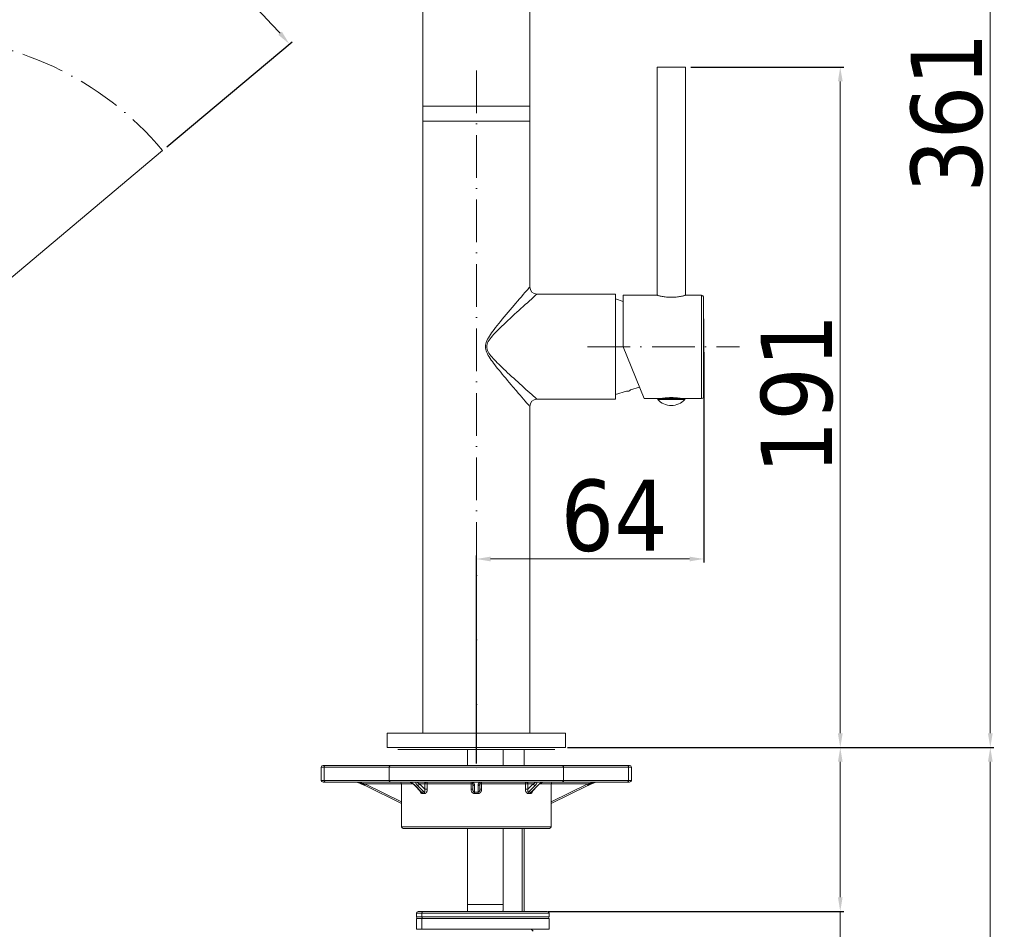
# Model space of a CAD drawing. Extents: x -559 to 5382, y 40 to 867.
# Tile 7 of 8: x 5105 to 5382, y 194 to 449. Entities that reach past the tile are written whole.
import ezdxf

# ---------------------------------------------------------------- set-up
doc = ezdxf.new("R2010")
doc.units = 0
doc.header["$LTSCALE"] = 2
doc.header["$MEASUREMENT"] = 0
doc.linetypes.add('ACAD_ISO10W100', pattern=[18, 12, -3, 0, -3])
doc.layers.get('DEFPOINTS').update_dxf_attribs({"linetype": 'CONTINUOUS'})
doc.layers.add('ASSE', color=7, linetype='ACAD_ISO10W100', lineweight=13)
doc.layers.add('COSTRUZIONE', color=4, linetype='CONTINUOUS', lineweight=13)
doc.styles.add('ISO', font='tahoma.ttf')
doc.dimstyles.new('ISO-25', dxfattribs={"dimtxt": 20, "dimasz": 4, "dimexe": 1, "dimexo": 1.5, "dimgap": 1.5, "dimtad": 1, "dimdec": 1, "dimtxsty": 'ISO', "dimcen": 2.5, "dimclrd": 7, "dimclre": 7, "dimclrt": 7, "dimadec": 0, "dimazin": 0, "dimtfac": 1, "dimtdec": 1, "dimtmove": 0, "dimatfit": 3, "dimfxl": 1, "dimlwd": 13, "dimarcsym": 0})

# ---------------------------------------------------------------- blocks, each defined once
blk = doc.blocks.new('*D53')
at = {"layer": 'COSTRUZIONE', "color": 7, "lineweight": -2, "transparency": 16777216}
for p, q in [((5235.12, 601.48), (5378.83, 601.48)), ((5260.12, 245.03), (5378.83, 245.03))]:
    blk.add_line(p, q, dxfattribs=at)
at = {"layer": 'COSTRUZIONE', "color": 7, "lineweight": 13, "transparency": 16777216}
blk.add_line((5377.83, 597.48), (5377.83, 249.03), dxfattribs=at)
at = {"layer": 'COSTRUZIONE', "color": 7, "transparency": 16777216}
for points in [[(5377.16, 597.48), (5378.49, 597.48), (5377.83, 601.48)], [(5377.16, 249.03), (5378.49, 249.03), (5377.83, 245.03)]]:
    blk.add_solid(points, dxfattribs=at)
at = {"layer": 'DEFPOINTS', "color": 0, "transparency": 16777216}
for p in [(5233.62, 601.48), (5258.62, 245.03), (5377.83, 245.03)]:
    blk.add_point(p, dxfattribs=at)
at = {"layer": 'COSTRUZIONE', "color": 7, "transparency": 16777216, "insert": (5355.49, 423.24), "char_height": 20, "attachment_point": 2, "rotation": 90, "style": 'ISO'}
blk.add_mtext('361', dxfattribs=at)
blk = doc.blocks.new('*D57')
at = {"layer": 'COSTRUZIONE', "color": 7, "lineweight": -2, "transparency": 16777216}
for p, q in [((5259.16, 245.03), (5336.73, 245.03)), ((5253.77, 199.03), (5336.73, 199.03))]:
    blk.add_line(p, q, dxfattribs=at)
at = {"layer": 'COSTRUZIONE', "color": 7, "lineweight": 13, "transparency": 16777216}
for p, q in [((5335.73, 241.03), (5335.73, 203.03)), ((5335.73, 199.03), (5335.73, 105.77))]:
    blk.add_line(p, q, dxfattribs=at)
at = {"layer": 'COSTRUZIONE', "color": 7, "transparency": 16777216}
for points in [[(5335.07, 241.03), (5336.4, 241.03), (5335.73, 245.03)], [(5335.07, 203.03), (5336.4, 203.03), (5335.73, 199.03)]]:
    blk.add_solid(points, dxfattribs=at)
at = {"layer": 'DEFPOINTS', "color": 0, "transparency": 16777216}
for p in [(5257.66, 245.03), (5252.27, 199.03), (5335.73, 199.03)]:
    blk.add_point(p, dxfattribs=at)
at = {"layer": 'COSTRUZIONE', "color": 7, "transparency": 16777216, "insert": (5313.82, 193.53), "char_height": 20, "attachment_point": 3, "rotation": 90, "style": 'ISO'}
blk.add_mtext('max.45', dxfattribs=at)
blk = doc.blocks.new('*D58')
at = {"layer": 'COSTRUZIONE', "color": 7, "lineweight": -2, "transparency": 16777216}
for p, q in [((5077.26, 449.63), (5077.26, 491.92)), ((5146.74, 413.58), (5181.94, 443.11))]:
    blk.add_line(p, q, dxfattribs=at)
at = {"layer": 'COSTRUZIONE', "color": 7, "lineweight": 13, "transparency": 16777216}
blk.add_arc((5077.26, 355.28), 135.64, 41.6897, 88.3103, dxfattribs=at)
at = {"layer": 'COSTRUZIONE', "color": 7, "transparency": 16777216}
for points in [[(5081.25, 490.19), (5081.27, 491.53), (5077.26, 490.92)], [(5179.06, 445.93), (5178.05, 445.06), (5181.17, 442.47)]]:
    blk.add_solid(points, dxfattribs=at)
at = {"layer": 'DEFPOINTS', "color": 0, "transparency": 16777216}
for p in [(5116.16, 485.22), (5077.26, 448.13), (5077.26, 446.77), (5144.56, 411.74), (5145.59, 412.61)]:
    blk.add_point(p, dxfattribs=at)
at = {"layer": 'COSTRUZIONE', "color": 7, "transparency": 16777216, "insert": (5144.02, 498.44), "char_height": 20, "attachment_point": 2, "rotation": 335, "style": 'ISO'}
blk.add_mtext('50°', dxfattribs=at)
blk = doc.blocks.new('*D60')
at = {"layer": 'COSTRUZIONE', "color": 7, "lineweight": -2, "transparency": 16777216}
for p, q in [((5260.12, 245.03), (5378.83, 245.03)), ((5299.55, 63.54), (5378.83, 63.54))]:
    blk.add_line(p, q, dxfattribs=at)
at = {"layer": 'COSTRUZIONE', "color": 7, "lineweight": 13, "transparency": 16777216}
blk.add_line((5377.83, 241.03), (5377.83, 67.54), dxfattribs=at)
at = {"layer": 'COSTRUZIONE', "color": 7, "transparency": 16777216}
for points in [[(5377.16, 241.03), (5378.49, 241.03), (5377.83, 245.03)], [(5377.16, 67.54), (5378.49, 67.54), (5377.83, 63.54)]]:
    blk.add_solid(points, dxfattribs=at)
at = {"layer": 'DEFPOINTS', "color": 0, "transparency": 16777216}
for p in [(5258.62, 245.03), (5298.05, 63.54), (5377.83, 63.54)]:
    blk.add_point(p, dxfattribs=at)
at = {"layer": 'COSTRUZIONE', "color": 7, "transparency": 16777216, "insert": (5355.51, 154.13), "char_height": 20, "attachment_point": 2, "rotation": 90, "style": 'ISO'}
blk.add_mtext('400', dxfattribs=at)
blk = doc.blocks.new('*D61')
at = {"layer": 'COSTRUZIONE', "color": 7, "lineweight": -2, "transparency": 16777216}
for p, q in [((5297.45, 355.98), (5297.45, 296.95)), ((5233.62, 240.53), (5233.62, 298.95))]:
    blk.add_line(p, q, dxfattribs=at)
at = {"layer": 'COSTRUZIONE', "color": 7, "lineweight": 13, "transparency": 16777216}
blk.add_line((5237.62, 297.95), (5293.45, 297.95), dxfattribs=at)
at = {"layer": 'COSTRUZIONE', "color": 7, "transparency": 16777216}
for points in [[(5237.62, 298.61), (5237.62, 297.28), (5233.62, 297.95)], [(5293.45, 298.61), (5293.45, 297.28), (5297.45, 297.95)]]:
    blk.add_solid(points, dxfattribs=at)
at = {"layer": 'DEFPOINTS', "color": 0, "transparency": 16777216}
for p in [(5297.45, 357.48), (5297.45, 297.95), (5233.62, 239.03)]:
    blk.add_point(p, dxfattribs=at)
at = {"layer": 'COSTRUZIONE', "color": 7, "transparency": 16777216, "insert": (5272.27, 320.24), "char_height": 20, "attachment_point": 2, "style": 'ISO'}
blk.add_mtext('64', dxfattribs=at)
blk = doc.blocks.new('*D62')
at = {"layer": 'COSTRUZIONE', "color": 7, "lineweight": -2, "transparency": 16777216}
for p, q in [((5293.77, 435.98), (5336.73, 435.98)), ((5260.12, 245.03), (5336.73, 245.03))]:
    blk.add_line(p, q, dxfattribs=at)
at = {"layer": 'COSTRUZIONE', "color": 7, "lineweight": 13, "transparency": 16777216}
blk.add_line((5335.73, 431.98), (5335.73, 249.03), dxfattribs=at)
at = {"layer": 'COSTRUZIONE', "color": 7, "transparency": 16777216}
for points in [[(5335.07, 431.98), (5336.4, 431.98), (5335.73, 435.98)], [(5335.07, 249.03), (5336.4, 249.03), (5335.73, 245.03)]]:
    blk.add_solid(points, dxfattribs=at)
at = {"layer": 'DEFPOINTS', "color": 0, "transparency": 16777216}
for p in [(5292.27, 435.98), (5258.62, 245.03), (5335.73, 245.03)]:
    blk.add_point(p, dxfattribs=at)
at = {"layer": 'COSTRUZIONE', "color": 7, "transparency": 16777216, "insert": (5313.44, 344.3), "char_height": 20, "attachment_point": 2, "rotation": 90, "style": 'ISO'}
blk.add_mtext('191', dxfattribs=at)

msp = doc.modelspace()

# ---------------------------------------------------------------- linework, layer by layer
at = {"layer": 'ASSE', "color": 7, "ltscale": 0.5}
for p, q in [((5233.62, 435.03), (5233.62, 239.03)), ((5264.82, 357.48), (5307.45, 357.48))]:
    msp.add_line(p, q, dxfattribs=at)
msp.add_arc((5077.26, 355.28), 89.2, 40, 140, dxfattribs=at)
at = {"layer": 'COSTRUZIONE', "color": 7}
for p, q in [((5218.62, 249.03), (5218.62, 560.83)), ((5248.62, 374.28), (5248.62, 560.83)), ((5284.37, 371.95), (5284.37, 435.98)), ((5292.27, 435.98), (5284.37, 435.98)), ((5292.27, 371.95), (5292.27, 435.98)), ((5218.62, 425.03), (5248.62, 425.03)), ((5218.62, 420.83), (5248.62, 420.83)), ((5077.26, 355.28), (5145.59, 412.61)), ((5250.62, 372.28), (5272.62, 372.28)), ((5272.62, 372.28), (5272.62, 342.78)), ((5272.62, 370.93), (5274.82, 370.25)), ((5274.82, 371.98), (5274.82, 357.48)), ((5284.27, 371.98), (5274.82, 371.98)), ((5292.37, 371.98), (5292.36, 371.97)), ((5296.83, 371.98), (5292.37, 371.98)), ((5296.83, 342.98), (5296.83, 371.98)), ((5297.33, 343.47), (5297.33, 371.49)), ((5280.68, 342.98), (5274.82, 357.48)), ((5276.88, 345.43), (5279.38, 346.2)), ((5250.62, 342.78), (5272.62, 342.78)), ((5272.62, 344.13), (5275.73, 345.08)), ((5284.52, 342.98), (5280.68, 342.98)), ((5284.52, 343.03), (5292.12, 343.03)), ((5284.52, 342.98), (5284.52, 342.73)), ((5284.52, 342.73), (5292.12, 342.73)), ((5287.2, 343.03), (5287.2, 343.2)), ((5287.32, 343.03), (5287.32, 343.21)), ((5289.32, 343.03), (5289.32, 343.21)), ((5289.44, 343.03), (5289.44, 343.2)), ((5296.83, 342.98), (5292.12, 342.98)), ((5292.12, 342.98), (5292.12, 342.73)), ((5248.62, 249.03), (5248.62, 340.78)), ((5258.62, 249.03), (5208.62, 249.03)), ((5208.62, 245.03), (5208.62, 249.03)), ((5258.62, 245.03), (5258.62, 249.03)), ((5258.62, 245.03), (5208.62, 245.03)), ((5255.62, 244.53), (5211.62, 244.53)), ((5231.12, 244.53), (5231.12, 240.03)), ((5241.12, 244.53), (5241.12, 240.03)), ((5247.02, 244.45), (5241.12, 244.45)), ((5247.02, 244.45), (5246.89, 244.53)), ((5247.02, 240.03), (5247.02, 244.45)), ((5190.12, 239.53), (5277.12, 239.53)), ((5190.12, 235.83), (5190.12, 239.53)), ((5190.62, 240.03), (5276.62, 240.03)), ((5190.88, 235.83), (5190.88, 239.53)), ((5209.18, 235.83), (5209.18, 239.53)), ((5258.06, 235.83), (5258.06, 239.53)), ((5276.36, 235.83), (5276.36, 239.53)), ((5277.12, 235.83), (5277.12, 239.53)), ((5277.12, 235.83), (5190.12, 235.83)), ((5276.62, 235.33), (5190.62, 235.33)), ((5200.47, 235.26), (5200.61, 235.24)), ((5200.61, 235.24), (5200.76, 235.2)), ((5200.71, 235.13), (5200.8, 235.09)), ((5200.76, 235.2), (5200.92, 235.17)), ((5200.8, 235.09), (5200.9, 235.05)), ((5200.9, 235.05), (5201, 235.01)), ((5200.92, 235.17), (5201.1, 235.13)), ((5201, 235.01), (5201.1, 234.97)), ((5201.1, 235.13), (5201.29, 235.08)), ((5201.1, 234.97), (5201.2, 234.93)), ((5201.2, 234.93), (5201.31, 234.88)), ((5201.29, 235.08), (5201.5, 235.04)), ((5201.31, 234.88), (5201.42, 234.84)), ((5201.42, 234.84), (5201.53, 234.79)), ((5201.5, 235.04), (5201.73, 234.98)), ((5202.1, 234.89), (5202.37, 234.83)), ((5215.87, 234.83), (5202.37, 234.83)), ((5202.37, 234.83), (5212.62, 229.78)), ((5212.62, 234.83), (5212.62, 222.83)), ((5232.62, 234.83), (5217.68, 234.83)), ((5217.68, 234.83), (5219.16, 233.33)), ((5219.16, 233.33), (5219.16, 234.83)), ((5219.85, 234.83), (5219.85, 233.33)), ((5232.16, 233.33), (5232.16, 234.83)), ((5232.62, 233.33), (5232.62, 234.83)), ((5249.56, 234.83), (5234.62, 234.83)), ((5234.62, 234.83), (5234.62, 233.33)), ((5235.09, 234.92), (5235.09, 234.83)), ((5235.09, 234.83), (5235.09, 233.33)), ((5247.4, 233.33), (5247.4, 234.83)), ((5248.08, 234.83), (5248.08, 233.33)), ((5248.08, 233.33), (5249.56, 234.83)), ((5264.87, 234.83), (5251.38, 234.83)), ((5254.62, 234.83), (5254.62, 222.83)), ((5254.62, 229.78), (5264.87, 234.83)), ((5264.87, 234.83), (5265.05, 234.87)), ((5265.05, 234.87), (5265.22, 234.91)), ((5265.22, 234.91), (5265.45, 234.97)), ((5265.45, 234.97), (5265.65, 235.02)), ((5265.65, 235.02), (5265.84, 235.06)), ((5265.78, 234.82), (5265.91, 234.87)), ((5265.84, 235.06), (5266.01, 235.1)), ((5265.91, 234.87), (5266.04, 234.93)), ((5266.01, 235.1), (5266.16, 235.13)), ((5266.04, 234.93), (5266.15, 234.97)), ((5266.15, 234.97), (5266.26, 235.02)), ((5266.16, 235.13), (5266.3, 235.16)), ((5266.26, 235.02), (5266.37, 235.06)), ((5266.3, 235.16), (5266.43, 235.19)), ((5266.43, 235.19), (5266.57, 235.22)), ((5266.57, 235.22), (5266.69, 235.25)), ((5266.69, 235.25), (5266.77, 235.26)), ((5266.77, 235.26), (5266.85, 235.28)), ((5266.85, 235.28), (5266.89, 235.29)), ((5266.89, 235.29), (5266.93, 235.29)), ((5266.93, 235.29), (5266.97, 235.3)), ((5266.97, 235.3), (5267, 235.31)), ((5201.53, 234.79), (5201.65, 234.73)), ((5201.65, 234.73), (5201.77, 234.68)), ((5201.77, 234.68), (5201.9, 234.62)), ((5201.9, 234.62), (5202.02, 234.56)), ((5202.02, 234.56), (5202.15, 234.5)), ((5202.15, 234.5), (5202.28, 234.44)), ((5202.28, 234.44), (5202.4, 234.38)), ((5202.4, 234.38), (5212.62, 229.34)), ((5218.08, 232.64), (5216.27, 234.48)), ((5216.42, 234.42), (5218.28, 232.54)), ((5218.98, 232.54), (5217.13, 234.42)), ((5219.16, 233.33), (5219.85, 233.33)), ((5232.62, 233.33), (5232.16, 233.33)), ((5233.12, 234.42), (5233.12, 232.54)), ((5234.12, 232.54), (5234.12, 234.42)), ((5234.62, 233.33), (5235.09, 233.33)), ((5248.08, 233.33), (5247.4, 233.33)), ((5250.12, 234.42), (5248.26, 232.54)), ((5248.97, 232.54), (5250.83, 234.42)), ((5250.92, 234.51), (5250.83, 234.42)), ((5265.64, 234.75), (5265.78, 234.82)), ((5254.62, 222.83), (5212.62, 222.83)), ((5254.12, 222.33), (5213.12, 222.33)), ((5231.12, 222.33), (5231.12, 200.99)), ((5241.12, 222.33), (5241.12, 200.99)), ((5246.52, 222.33), (5246.52, 199.03)), ((5247.02, 199.03), (5247.02, 222.33)), ((5217.31, 199.03), (5253.52, 199.03)), ((5241.12, 200.99), (5231.12, 200.99)), ((5216.81, 198.53), (5254.02, 198.53)), ((5216.81, 197.53), (5216.81, 198.53)), ((5254.02, 197.53), (5216.81, 197.53)), ((5216.81, 197.03), (5254.02, 197.03)), ((5216.81, 194.03), (5216.81, 197.03)), ((5218.35, 197.53), (5218.35, 198.53)), ((5218.35, 194.03), (5218.35, 197.03)), ((5254.02, 197.53), (5254.02, 198.53)), ((5254.02, 194.03), (5254.02, 197.03)), ((5216.81, 194.03), (5254.02, 194.03)), ((5249.02, 194.03), (5249.52, 193.53))]:
    msp.add_line(p, q, dxfattribs=at)
for points in [[(5248.62, 374.28), (5248.59, 374.24), (5248.48, 374.11), (5248.29, 373.9), (5248.03, 373.6), (5247.68, 373.19), (5247.25, 372.7), (5246.77, 372.14), (5246.25, 371.54), (5245.72, 370.93), (5245.19, 370.31), (5244.68, 369.72)], [(5250.62, 372.28), (5250.58, 372.24), (5250.46, 372.13), (5250.25, 371.95), (5249.95, 371.68), (5249.55, 371.32), (5249.07, 370.88), (5248.52, 370.39), (5247.93, 369.86), (5247.33, 369.33), (5246.73, 368.79), (5246.15, 368.26), (5245.57, 367.73), (5244.96, 367.18), (5244.35, 366.62), (5243.72, 366.04), (5243.09, 365.46), (5242.47, 364.89), (5241.87, 364.33), (5241.29, 363.78), (5240.74, 363.25), (5240.22, 362.75), (5239.74, 362.27), (5239.29, 361.81), (5238.86, 361.37), (5238.47, 360.95), (5238.11, 360.54), (5237.77, 360.14), (5237.47, 359.75), (5237.19, 359.36), (5236.96, 358.98), (5236.77, 358.6), (5236.63, 358.23), (5236.55, 357.87), (5236.53, 357.53)], [(5284.41, 371.94), (5284.29, 371.97), (5284.27, 371.98)], [(5288.32, 371.4), (5287.97, 371.4), (5287.62, 371.42), (5287.28, 371.44), (5286.94, 371.47), (5286.61, 371.5), (5286.3, 371.55), (5286, 371.59), (5285.72, 371.64), (5285.46, 371.69), (5285.22, 371.74), (5285.01, 371.79), (5284.81, 371.84), (5284.65, 371.88), (5284.52, 371.91), (5284.41, 371.94)], [(5292.36, 371.97), (5292.23, 371.94), (5292.13, 371.91), (5291.99, 371.88), (5291.83, 371.84), (5291.64, 371.79), (5291.42, 371.74), (5291.19, 371.69), (5290.93, 371.64), (5290.64, 371.59), (5290.34, 371.55), (5290.03, 371.5), (5289.7, 371.47), (5289.37, 371.44), (5289.02, 371.42), (5288.67, 371.4), (5288.32, 371.4)], [(5244.68, 369.72), (5243.63, 368.49), (5243.08, 367.85), (5242.53, 367.2), (5241.97, 366.54), (5241.43, 365.89), (5240.9, 365.25), (5240.39, 364.63), (5239.9, 364.03), (5239.45, 363.46), (5239.02, 362.91), (5238.62, 362.39), (5238.25, 361.89), (5237.9, 361.41), (5237.58, 360.95), (5237.28, 360.49), (5237.01, 360.05), (5236.77, 359.61), (5236.57, 359.17), (5236.4, 358.75), (5236.28, 358.33), (5236.21, 357.92), (5236.19, 357.53)], [(5236.19, 357.53), (5236.21, 357.14), (5236.28, 356.75), (5236.39, 356.34), (5236.55, 355.92), (5236.74, 355.51), (5236.97, 355.08), (5237.23, 354.66), (5237.5, 354.22), (5237.8, 353.79), (5238.12, 353.34), (5238.46, 352.88), (5238.81, 352.41), (5239.19, 351.92), (5239.59, 351.42), (5240.01, 350.9), (5240.45, 350.36), (5240.91, 349.8), (5241.38, 349.23), (5241.87, 348.65), (5242.36, 348.06), (5242.87, 347.46), (5243.38, 346.86), (5243.88, 346.27)], [(5236.53, 357.53), (5236.55, 357.19), (5236.63, 356.84), (5236.76, 356.48), (5236.94, 356.12), (5237.16, 355.75), (5237.42, 355.38), (5237.71, 355), (5238.02, 354.62), (5238.36, 354.23), (5238.72, 353.84), (5239.1, 353.44), (5239.51, 353.02), (5239.93, 352.59), (5240.39, 352.15), (5240.86, 351.69), (5241.36, 351.21), (5241.88, 350.72), (5242.41, 350.22), (5242.96, 349.71), (5243.53, 349.19), (5244.1, 348.66), (5244.68, 348.13), (5245.25, 347.62), (5245.81, 347.1), (5246.38, 346.59), (5246.94, 346.08), (5247.52, 345.56), (5248.64, 344.55)], [(5243.88, 346.27), (5244.87, 345.11), (5245.37, 344.53), (5245.88, 343.94), (5246.38, 343.36), (5246.88, 342.79), (5247.33, 342.26), (5247.74, 341.8), (5248.07, 341.41), (5248.31, 341.13), (5248.49, 340.93), (5248.59, 340.81), (5248.62, 340.78)], [(5248.64, 344.55), (5249.16, 344.08), (5249.62, 343.67), (5249.99, 343.34), (5250.27, 343.09), (5250.47, 342.91), (5250.59, 342.81), (5250.62, 342.78)], [(5285.85, 343.03), (5285.9, 343.04), (5286.04, 343.06), (5286.2, 343.08), (5286.38, 343.11), (5286.58, 343.13), (5286.79, 343.16), (5287.02, 343.18), (5287.27, 343.2)], [(5287.27, 343.2), (5287.52, 343.22), (5287.79, 343.23), (5288.05, 343.24), (5288.32, 343.24)], [(5288.32, 343.24), (5288.59, 343.24), (5288.86, 343.23), (5289.12, 343.22)], [(5289.12, 343.22), (5289.38, 343.2), (5289.62, 343.18), (5289.85, 343.16), (5290.07, 343.13), (5290.27, 343.11), (5290.45, 343.08), (5290.61, 343.06), (5290.75, 343.04), (5290.79, 343.03)], [(5191.32, 240.03), (5191.24, 240.02), (5191.15, 239.99), (5191.08, 239.94), (5191.01, 239.88), (5190.96, 239.81), (5190.92, 239.72), (5190.89, 239.62), (5190.88, 239.53)], [(5209.62, 240.03), (5209.53, 240.02), (5209.45, 239.99), (5209.37, 239.94), (5209.31, 239.88), (5209.25, 239.81), (5209.21, 239.72), (5209.19, 239.62), (5209.18, 239.53)], [(5257.63, 240.03), (5257.71, 240.02), (5257.79, 239.99), (5257.87, 239.94), (5257.94, 239.88), (5257.99, 239.81), (5258.03, 239.72), (5258.05, 239.62), (5258.06, 239.53)], [(5275.92, 240.03), (5276.01, 240.02), (5276.09, 239.99), (5276.17, 239.94), (5276.23, 239.88), (5276.29, 239.81), (5276.33, 239.72), (5276.35, 239.62), (5276.36, 239.53)], [(5191.32, 235.33), (5191.24, 235.34), (5191.15, 235.37), (5191.08, 235.41), (5191.01, 235.47), (5190.96, 235.55), (5190.92, 235.64), (5190.89, 235.73), (5190.88, 235.83)], [(5200.08, 235.33), (5200.09, 235.33), (5200.11, 235.32), (5200.14, 235.32), (5200.17, 235.31), (5200.2, 235.3), (5200.24, 235.29), (5200.27, 235.28), (5200.31, 235.27), (5200.36, 235.25), (5200.4, 235.24), (5200.44, 235.22), (5200.48, 235.21), (5200.53, 235.19), (5200.57, 235.18), (5200.62, 235.16), (5200.66, 235.14), (5200.71, 235.13)], [(5200.09, 235.33), (5200.11, 235.33), (5200.13, 235.32), (5200.16, 235.32)], [(5200.16, 235.32), (5200.2, 235.31), (5200.24, 235.31), (5200.29, 235.3), (5200.35, 235.29), (5200.41, 235.28), (5200.47, 235.26)], [(5201.73, 234.98), (5201.97, 234.92), (5202.1, 234.89)], [(5202.37, 234.83), (5202.34, 234.74), (5202.33, 234.65), (5202.32, 234.57), (5202.33, 234.5), (5202.34, 234.44), (5202.37, 234.4), (5202.4, 234.38)], [(5209.62, 235.33), (5209.53, 235.34), (5209.45, 235.37), (5209.37, 235.41), (5209.31, 235.47), (5209.25, 235.55), (5209.21, 235.64), (5209.19, 235.73), (5209.18, 235.83)], [(5214.93, 235.33), (5214.93, 235.33), (5214.94, 235.33), (5214.96, 235.32), (5214.99, 235.32), (5215.04, 235.3), (5215.09, 235.29), (5215.14, 235.27), (5215.19, 235.24), (5215.25, 235.22), (5215.31, 235.19)], [(5216.08, 234.72), (5216, 234.79), (5215.91, 234.86), (5215.83, 234.92), (5215.75, 234.98), (5215.66, 235.03), (5215.58, 235.09), (5215.5, 235.13), (5215.42, 235.18), (5215.34, 235.22), (5215.26, 235.26), (5215.19, 235.3), (5215.11, 235.33)], [(5215.31, 235.19), (5215.37, 235.16), (5215.42, 235.13), (5215.48, 235.09), (5215.54, 235.06), (5215.6, 235.02), (5215.65, 234.98), (5215.71, 234.94), (5215.77, 234.9), (5215.83, 234.86), (5215.89, 234.81), (5215.95, 234.77), (5216.01, 234.72), (5216.07, 234.66), (5216.13, 234.61), (5216.19, 234.55), (5216.25, 234.5), (5216.27, 234.48)], [(5216.64, 235.33), (5216.62, 235.29), (5216.62, 235.25), (5216.62, 235.2), (5216.63, 235.15), (5216.64, 235.1), (5216.66, 235.04), (5216.69, 234.98), (5216.73, 234.91), (5216.77, 234.84), (5216.83, 234.77), (5216.89, 234.69), (5216.96, 234.6), (5217.04, 234.51), (5217.13, 234.42)], [(5217.05, 235.33), (5217.02, 235.33), (5217, 235.32), (5216.99, 235.31), (5216.99, 235.3), (5216.99, 235.28), (5217, 235.26), (5217.02, 235.24), (5217.05, 235.22), (5217.08, 235.19), (5217.12, 235.16), (5217.16, 235.13), (5217.22, 235.09), (5217.28, 235.05), (5217.34, 235.01), (5217.41, 234.97), (5217.5, 234.93), (5217.59, 234.88), (5217.68, 234.83)], [(5217.68, 234.83), (5217.64, 234.75), (5217.58, 234.67), (5217.51, 234.6), (5217.44, 234.54), (5217.36, 234.49), (5217.28, 234.45), (5217.2, 234.43), (5217.13, 234.42)], [(5219.52, 235.33), (5219.45, 235.32), (5219.38, 235.29), (5219.32, 235.24), (5219.27, 235.18), (5219.22, 235.1), (5219.19, 235.02), (5219.17, 234.92), (5219.16, 234.83)], [(5219.52, 235.33), (5219.58, 235.32), (5219.64, 235.29), (5219.7, 235.24), (5219.75, 235.18), (5219.79, 235.1), (5219.82, 235.02), (5219.84, 234.92), (5219.85, 234.83)], [(5232.12, 235.33), (5232.13, 235.32), (5232.14, 235.29), (5232.14, 235.24), (5232.15, 235.18), (5232.15, 235.1), (5232.15, 235.02), (5232.16, 234.92), (5232.16, 234.83)], [(5233.12, 234.42), (5233.12, 234.5), (5233.11, 234.58), (5233.09, 234.65), (5233.07, 234.72), (5233.05, 234.79), (5233.02, 234.86), (5232.99, 234.92), (5232.95, 234.98), (5232.91, 235.03), (5232.87, 235.09), (5232.82, 235.13), (5232.77, 235.18), (5232.72, 235.22), (5232.66, 235.26), (5232.6, 235.3), (5232.54, 235.33)], [(5232.62, 234.83), (5232.63, 234.75), (5232.66, 234.67), (5232.71, 234.6), (5232.77, 234.54), (5232.84, 234.49), (5232.93, 234.45), (5233.02, 234.43), (5233.12, 234.42)], [(5234.7, 235.33), (5234.63, 235.29), (5234.56, 235.25), (5234.5, 235.2), (5234.44, 235.15), (5234.39, 235.1), (5234.34, 235.04), (5234.29, 234.98), (5234.25, 234.91), (5234.22, 234.84), (5234.18, 234.77), (5234.16, 234.69), (5234.14, 234.6), (5234.13, 234.51), (5234.12, 234.42)], [(5234.62, 234.83), (5234.61, 234.75), (5234.58, 234.67), (5234.54, 234.6), (5234.48, 234.54), (5234.4, 234.49), (5234.31, 234.45), (5234.22, 234.43), (5234.12, 234.42)], [(5235.12, 235.33), (5235.12, 235.32), (5235.11, 235.29), (5235.1, 235.24), (5235.1, 235.18), (5235.09, 235.1), (5235.09, 234.92)], [(5247.73, 235.33), (5247.66, 235.32), (5247.6, 235.29), (5247.54, 235.24), (5247.49, 235.18), (5247.45, 235.1), (5247.42, 235.02), (5247.41, 234.92), (5247.4, 234.83)], [(5247.73, 235.33), (5247.8, 235.32), (5247.86, 235.29), (5247.92, 235.24), (5247.98, 235.18), (5248.02, 235.1), (5248.05, 235.02), (5248.07, 234.92), (5248.08, 234.83)], [(5249.16, 232.64), (5250.99, 234.49), (5251.04, 234.54), (5251.1, 234.59), (5251.15, 234.64), (5251.2, 234.69), (5251.26, 234.73), (5251.31, 234.78), (5251.36, 234.82), (5251.42, 234.86), (5251.47, 234.9), (5251.52, 234.93), (5251.57, 234.97), (5251.62, 235), (5251.67, 235.04), (5251.72, 235.07), (5251.77, 235.1), (5251.82, 235.13), (5251.87, 235.16), (5251.92, 235.18)], [(5249.56, 234.83), (5249.65, 234.87), (5249.73, 234.91), (5249.8, 234.96), (5249.87, 234.99), (5249.93, 235.03), (5249.99, 235.07), (5250.04, 235.1), (5250.09, 235.13), (5250.13, 235.16), (5250.16, 235.19), (5250.19, 235.21), (5250.22, 235.23), (5250.24, 235.25), (5250.25, 235.27), (5250.26, 235.29), (5250.26, 235.3), (5250.25, 235.31), (5250.24, 235.32), (5250.22, 235.33), (5250.2, 235.33)], [(5249.56, 234.83), (5249.61, 234.75), (5249.67, 234.67), (5249.73, 234.6), (5249.81, 234.54), (5249.89, 234.49), (5249.97, 234.45), (5250.05, 234.43), (5250.12, 234.42)], [(5250.12, 234.42), (5250.2, 234.5), (5250.27, 234.58), (5250.33, 234.65), (5250.39, 234.72), (5250.44, 234.79), (5250.48, 234.86), (5250.52, 234.92), (5250.55, 234.98), (5250.58, 235.03), (5250.6, 235.09), (5250.61, 235.13), (5250.62, 235.18), (5250.63, 235.22), (5250.63, 235.26), (5250.62, 235.3), (5250.61, 235.33)], [(5252.13, 235.33), (5252.05, 235.29), (5251.96, 235.25), (5251.87, 235.2), (5251.78, 235.15), (5251.69, 235.1), (5251.59, 235.04), (5251.5, 234.98), (5251.41, 234.91), (5251.31, 234.84), (5251.21, 234.77), (5251.12, 234.69)], [(5251.92, 235.18), (5251.98, 235.21), (5252.03, 235.23), (5252.08, 235.25)], [(5252.08, 235.25), (5252.13, 235.27), (5252.17, 235.29), (5252.22, 235.31), (5252.26, 235.32), (5252.29, 235.32), (5252.29, 235.32)], [(5252.29, 235.32), (5252.31, 235.33), (5252.32, 235.33), (5252.32, 235.33)], [(5257.63, 235.33), (5257.71, 235.34), (5257.79, 235.37), (5257.87, 235.41), (5257.94, 235.47), (5257.99, 235.55), (5258.03, 235.64), (5258.05, 235.73), (5258.06, 235.83)], [(5264.87, 234.83), (5264.9, 234.74), (5264.92, 234.65), (5264.92, 234.57), (5264.92, 234.5), (5264.9, 234.44), (5264.87, 234.4), (5264.84, 234.38)], [(5266.37, 235.06), (5266.47, 235.1), (5266.52, 235.12), (5266.57, 235.14), (5266.62, 235.16), (5266.67, 235.18), (5266.72, 235.2), (5266.77, 235.21), (5266.82, 235.23), (5266.87, 235.25), (5266.91, 235.26), (5266.96, 235.27), (5267, 235.29), (5267.04, 235.3), (5267.08, 235.31), (5267.11, 235.32), (5267.14, 235.32), (5267.16, 235.33)], [(5267, 235.31), (5267.03, 235.31), (5267.04, 235.31), (5267.06, 235.32), (5267.07, 235.32), (5267.08, 235.32), (5267.09, 235.32), (5267.1, 235.32), (5267.11, 235.32), (5267.12, 235.32), (5267.13, 235.33), (5267.13, 235.33), (5267.14, 235.33), (5267.15, 235.33)], [(5275.92, 235.33), (5276.01, 235.34), (5276.09, 235.37), (5276.17, 235.41), (5276.23, 235.47), (5276.29, 235.55), (5276.33, 235.64), (5276.35, 235.73), (5276.36, 235.83)], [(5216.25, 234.58), (5216.17, 234.65), (5216.08, 234.72)], [(5216.42, 234.42), (5216.34, 234.5), (5216.25, 234.58)], [(5216.27, 234.48), (5216.3, 234.45), (5216.35, 234.43), (5216.42, 234.42)], [(5217.84, 232.78), (5217.83, 232.83), (5217.82, 232.89), (5217.81, 232.92)], [(5218.43, 232.14), (5218.4, 232.14), (5218.38, 232.14), (5218.35, 232.14), (5218.33, 232.15), (5218.3, 232.16), (5218.27, 232.17), (5218.25, 232.18), (5218.22, 232.19), (5218.19, 232.21), (5218.17, 232.23), (5218.14, 232.25), (5218.12, 232.27), (5218.09, 232.3), (5218.07, 232.32), (5218.04, 232.35), (5218.02, 232.38), (5218, 232.42), (5217.97, 232.46), (5217.95, 232.49), (5217.93, 232.54), (5217.91, 232.58), (5217.89, 232.63), (5217.88, 232.67), (5217.86, 232.73), (5217.84, 232.78)], [(5218.28, 232.54), (5218.26, 232.54), (5218.25, 232.55), (5218.23, 232.55), (5218.22, 232.55), (5218.21, 232.56), (5218.19, 232.56), (5218.18, 232.57), (5218.16, 232.58), (5218.14, 232.59), (5218.13, 232.6), (5218.11, 232.61), (5218.1, 232.63), (5218.08, 232.64)], [(5218.98, 232.54), (5218.81, 232.55), (5218.63, 232.55), (5218.45, 232.55), (5218.28, 232.54)], [(5218.28, 232.54), (5218.32, 232.49), (5218.36, 232.43), (5218.39, 232.37), (5218.41, 232.29), (5218.43, 232.22), (5218.43, 232.14)], [(5219.12, 232.14), (5218.95, 232.14), (5218.78, 232.14), (5218.61, 232.14), (5218.43, 232.14)], [(5219.16, 233.33), (5219.17, 233.29), (5219.18, 233.24), (5219.19, 233.2), (5219.2, 233.16), (5219.2, 233.12), (5219.21, 233.08), (5219.21, 233.04), (5219.21, 233), (5219.21, 232.96), (5219.21, 232.93), (5219.21, 232.9), (5219.21, 232.86), (5219.2, 232.83), (5219.2, 232.8), (5219.19, 232.78), (5219.19, 232.75), (5219.18, 232.73), (5219.17, 232.7), (5219.17, 232.68), (5219.16, 232.66), (5219.15, 232.65), (5219.14, 232.63), (5219.13, 232.61), (5219.11, 232.6), (5219.1, 232.59), (5219.09, 232.58), (5219.08, 232.57), (5219.06, 232.56), (5219.05, 232.56), (5219.04, 232.55), (5219.03, 232.55), (5219.01, 232.55), (5219, 232.54), (5218.98, 232.54)], [(5218.98, 232.54), (5219.02, 232.49), (5219.06, 232.43), (5219.09, 232.37), (5219.11, 232.29), (5219.12, 232.22), (5219.12, 232.14)], [(5219.85, 233.33), (5219.84, 233.27), (5219.84, 233.2), (5219.84, 233.14), (5219.83, 233.07), (5219.82, 233.01), (5219.81, 232.95), (5219.79, 232.89), (5219.78, 232.83), (5219.76, 232.78), (5219.75, 232.73), (5219.73, 232.67), (5219.71, 232.63), (5219.69, 232.58), (5219.66, 232.54), (5219.64, 232.49), (5219.62, 232.46), (5219.59, 232.42), (5219.57, 232.38), (5219.54, 232.35), (5219.51, 232.32), (5219.49, 232.3), (5219.46, 232.27), (5219.43, 232.25), (5219.4, 232.23), (5219.37, 232.21), (5219.35, 232.19), (5219.32, 232.18), (5219.29, 232.17), (5219.26, 232.16), (5219.23, 232.15), (5219.21, 232.14), (5219.18, 232.14), (5219.15, 232.14), (5219.12, 232.14)], [(5233.13, 232.14), (5233.02, 232.14), (5232.91, 232.17), (5232.8, 232.2), (5232.69, 232.26), (5232.58, 232.34), (5232.48, 232.43), (5232.39, 232.54), (5232.31, 232.67), (5232.25, 232.82), (5232.2, 232.97), (5232.17, 233.15), (5232.16, 233.33)], [(5233.12, 232.54), (5233.06, 232.55), (5233.01, 232.56), (5232.95, 232.59), (5232.89, 232.62), (5232.84, 232.67), (5232.79, 232.73), (5232.74, 232.81), (5232.7, 232.89), (5232.67, 232.99), (5232.64, 233.09), (5232.63, 233.21), (5232.62, 233.33)], [(5234.12, 232.54), (5233.88, 232.55), (5233.63, 232.55), (5233.38, 232.55), (5233.12, 232.54)], [(5233.12, 232.54), (5233.12, 232.49), (5233.13, 232.43), (5233.13, 232.37), (5233.13, 232.29), (5233.13, 232.22), (5233.13, 232.14)], [(5234.11, 232.14), (5233.87, 232.14), (5233.63, 232.14), (5233.39, 232.14), (5233.13, 232.14)], [(5235.09, 233.33), (5235.09, 233.27), (5235.08, 233.2), (5235.07, 233.14), (5235.06, 233.07), (5235.05, 233.01), (5235.04, 232.95), (5235.02, 232.89), (5235, 232.83), (5234.98, 232.78), (5234.96, 232.73), (5234.93, 232.67), (5234.9, 232.63), (5234.88, 232.58), (5234.85, 232.54), (5234.82, 232.49), (5234.78, 232.46), (5234.75, 232.42), (5234.71, 232.38), (5234.68, 232.35), (5234.64, 232.32), (5234.61, 232.3), (5234.57, 232.27), (5234.53, 232.25), (5234.49, 232.23), (5234.46, 232.21), (5234.42, 232.19), (5234.38, 232.18), (5234.34, 232.17), (5234.3, 232.16), (5234.26, 232.15), (5234.23, 232.14), (5234.19, 232.14), (5234.15, 232.14), (5234.11, 232.14)], [(5234.12, 232.54), (5234.12, 232.49), (5234.12, 232.43), (5234.12, 232.37), (5234.11, 232.29), (5234.11, 232.22), (5234.11, 232.14)], [(5234.62, 233.33), (5234.62, 233.29), (5234.62, 233.25), (5234.62, 233.21), (5234.61, 233.17), (5234.61, 233.13), (5234.6, 233.09), (5234.59, 233.05), (5234.58, 233.02), (5234.57, 232.98), (5234.56, 232.95), (5234.55, 232.92), (5234.54, 232.88), (5234.52, 232.85), (5234.51, 232.83), (5234.5, 232.8), (5234.48, 232.77), (5234.47, 232.75), (5234.45, 232.73), (5234.43, 232.7), (5234.42, 232.69), (5234.4, 232.67), (5234.38, 232.65), (5234.36, 232.63), (5234.34, 232.62), (5234.33, 232.61), (5234.31, 232.59), (5234.29, 232.58), (5234.27, 232.57), (5234.25, 232.57), (5234.23, 232.56), (5234.21, 232.55), (5234.2, 232.55), (5234.18, 232.55), (5234.16, 232.55), (5234.14, 232.54), (5234.12, 232.54)], [(5248.12, 232.14), (5248.09, 232.14), (5248.07, 232.14), (5248.04, 232.14), (5248.01, 232.15), (5247.98, 232.16), (5247.95, 232.17), (5247.93, 232.18), (5247.9, 232.19), (5247.87, 232.21), (5247.84, 232.23), (5247.81, 232.25), (5247.79, 232.27), (5247.76, 232.3), (5247.73, 232.32), (5247.7, 232.35), (5247.68, 232.38), (5247.65, 232.42), (5247.63, 232.46), (5247.6, 232.49), (5247.58, 232.54), (5247.56, 232.58), (5247.54, 232.63), (5247.52, 232.67), (5247.5, 232.73), (5247.48, 232.78), (5247.46, 232.83), (5247.45, 232.89), (5247.44, 232.95), (5247.43, 233.01), (5247.42, 233.07), (5247.41, 233.14), (5247.4, 233.2), (5247.4, 233.27), (5247.4, 233.33)], [(5248.26, 232.54), (5248.25, 232.54), (5248.23, 232.55), (5248.22, 232.55), (5248.21, 232.55), (5248.19, 232.56), (5248.18, 232.56), (5248.17, 232.57), (5248.15, 232.58), (5248.14, 232.59), (5248.13, 232.6), (5248.12, 232.61), (5248.11, 232.63), (5248.1, 232.65), (5248.09, 232.66), (5248.08, 232.68), (5248.07, 232.7), (5248.06, 232.73), (5248.06, 232.75), (5248.05, 232.78), (5248.04, 232.8), (5248.04, 232.83), (5248.04, 232.86), (5248.03, 232.9), (5248.03, 232.93), (5248.03, 232.96), (5248.03, 233), (5248.03, 233.04), (5248.04, 233.08), (5248.04, 233.12), (5248.05, 233.16), (5248.05, 233.2), (5248.06, 233.24), (5248.07, 233.29), (5248.08, 233.33)], [(5248.26, 232.54), (5248.22, 232.49), (5248.19, 232.43), (5248.16, 232.37), (5248.14, 232.29), (5248.13, 232.22), (5248.12, 232.14)], [(5248.81, 232.14), (5248.65, 232.14), (5248.48, 232.14), (5248.3, 232.14), (5248.12, 232.14)], [(5248.97, 232.54), (5248.8, 232.55), (5248.63, 232.55), (5248.45, 232.55), (5248.26, 232.54)], [(5249.4, 232.78), (5249.39, 232.73), (5249.37, 232.67), (5249.35, 232.63), (5249.33, 232.58), (5249.31, 232.54), (5249.29, 232.49), (5249.27, 232.46), (5249.25, 232.42), (5249.22, 232.38), (5249.2, 232.35), (5249.18, 232.32), (5249.15, 232.3), (5249.13, 232.27), (5249.1, 232.25), (5249.08, 232.23), (5249.05, 232.21), (5249.02, 232.19), (5249, 232.18), (5248.97, 232.17), (5248.94, 232.16), (5248.92, 232.15), (5248.89, 232.14), (5248.87, 232.14), (5248.84, 232.14), (5248.81, 232.14)], [(5248.97, 232.54), (5248.92, 232.49), (5248.89, 232.43), (5248.86, 232.37), (5248.83, 232.29), (5248.82, 232.22), (5248.81, 232.14)], [(5249.16, 232.64), (5249.15, 232.63), (5249.13, 232.61), (5249.12, 232.6), (5249.1, 232.59), (5249.08, 232.58), (5249.07, 232.57), (5249.05, 232.56), (5249.04, 232.56), (5249.02, 232.55), (5249.01, 232.55), (5249, 232.55), (5248.98, 232.54), (5248.97, 232.54)], [(5249.43, 232.92), (5249.43, 232.89), (5249.41, 232.83), (5249.4, 232.78)], [(5250.98, 234.48), (5250.95, 234.45), (5250.89, 234.43), (5250.83, 234.42)], [(5251.12, 234.69), (5251.02, 234.6), (5250.92, 234.51)], [(5254.62, 229.34), (5264.87, 234.39), (5264.95, 234.43), (5265.03, 234.47), (5265.11, 234.51), (5265.19, 234.55), (5265.27, 234.58), (5265.35, 234.62), (5265.42, 234.65), (5265.49, 234.69), (5265.57, 234.72), (5265.64, 234.75)], [(5218.59, 199.03), (5218.56, 199.02), (5218.52, 199), (5218.48, 198.97), (5218.45, 198.93), (5218.42, 198.88), (5218.4, 198.82), (5218.38, 198.75), (5218.36, 198.68), (5218.35, 198.61), (5218.35, 198.53)], [(5218.48, 197.08), (5218.45, 197.12), (5218.42, 197.17), (5218.4, 197.23), (5218.38, 197.3), (5218.36, 197.37), (5218.35, 197.45), (5218.35, 197.53)], [(5218.59, 197.03), (5218.56, 197.03), (5218.52, 197.05), (5218.48, 197.08)]]:
    msp.add_lwpolyline(points, dxfattribs=at)
for centre, radius, start, end in [((5250.62, 374.28), 2, 180, 270), ((5296.83, 371.48), 0.5, 1.0034, 90), ((4497.45, 357.48), 800, 358.99665, 1.00335), ((5276.11, 345.89), 0.89, 244.7786, 329.3921), ((5250.62, 340.78), 2, 90, 180), ((5288.32, 346.12), 5.1, 221.7955, 318.2045), ((5296.83, 343.48), 0.5, 270, 358.9966), ((5190.62, 239.53), 0.5, 90, 180), ((5276.62, 239.53), 0.5, 0, 90), ((5190.62, 235.83), 0.5, 180, 270), ((5212.12, 234.83), 0.5, 0, 90), ((5232.12, 234.83), 0.5, 0, 90), ((5235.12, 234.83), 0.5, 90, 180), ((5255.12, 234.83), 0.5, 90, 180), ((5276.62, 235.83), 0.5, 270, 0), ((5213.12, 222.83), 0.5, 180, 270), ((5254.12, 222.83), 0.5, 270, 0), ((5217.31, 198.53), 0.5, 90, 180), ((5136.12, 200.99), 95, 358.817, 0), ((5136.12, 200.99), 105, 358.9297, 0), ((5253.52, 198.53), 0.5, 0, 90), ((5217.31, 197.53), 0.5, 180, 270), ((5253.52, 197.53), 0.5, 270, 0)]:
    msp.add_arc(centre, radius, start, end, dxfattribs=at)

# ---------------------------------------------------------------- dimensions: what is measured, and where the dimension line sits
for base, p1, p2, text, picture, middle in [((5377.83, 245.03), (5233.62, 601.48), (5258.62, 245.03), '361', '*D53', (5377.83, 423.24)), ((5335.73, 199.03), (5257.66, 245.03), (5252.27, 199.03), 'max.45', '*D57', (5335.73, 150.4)), ((5377.83, 63.54), (5258.62, 245.03), (5298.05, 63.54), '400', '*D60', (5377.83, 154.13))]:
    dim = msp.add_linear_dim(base=base, p1=p1, p2=p2, angle=270, text=text, dimstyle='ISO-25', dxfattribs=at)
    dim.commit()
    dim.dimension.update_dxf_attribs({"geometry": picture, "text_midpoint": middle, "dimtype": 160})
dim = msp.add_angular_dim_2l(base=(5116.16, 485.22), line1=((5144.56, 411.74), (5145.59, 412.61)), line2=((5077.26, 446.77), (5077.26, 448.13)), dimstyle='ISO-25', dxfattribs=at)
dim.commit()
dim.dimension.update_dxf_attribs({"geometry": '*D58', "text_midpoint": (5134.59, 478.21), "dimtype": 162})
dim = msp.add_linear_dim(base=(5335.73497774, 245.0273443), p1=(5292.27215374, 435.9773443), p2=(5258.62215374, 245.0273443), angle=90, dimstyle='ISO-25', dxfattribs=at)
dim.commit()
dim.dimension.update_dxf_attribs({"geometry": '*D62', "text_midpoint": (5335.73497774, 344.29756094), "dimtype": 160})
dim = msp.add_linear_dim(base=(5297.45, 297.95), p1=(5233.62, 239.03), p2=(5297.45, 357.48), text='64', dimstyle='ISO-25', dxfattribs=at)
dim.commit()
dim.dimension.update_dxf_attribs({"geometry": '*D61', "text_midpoint": (5272.27, 297.95), "dimtype": 160})

doc.saveas('drawing.dxf')
